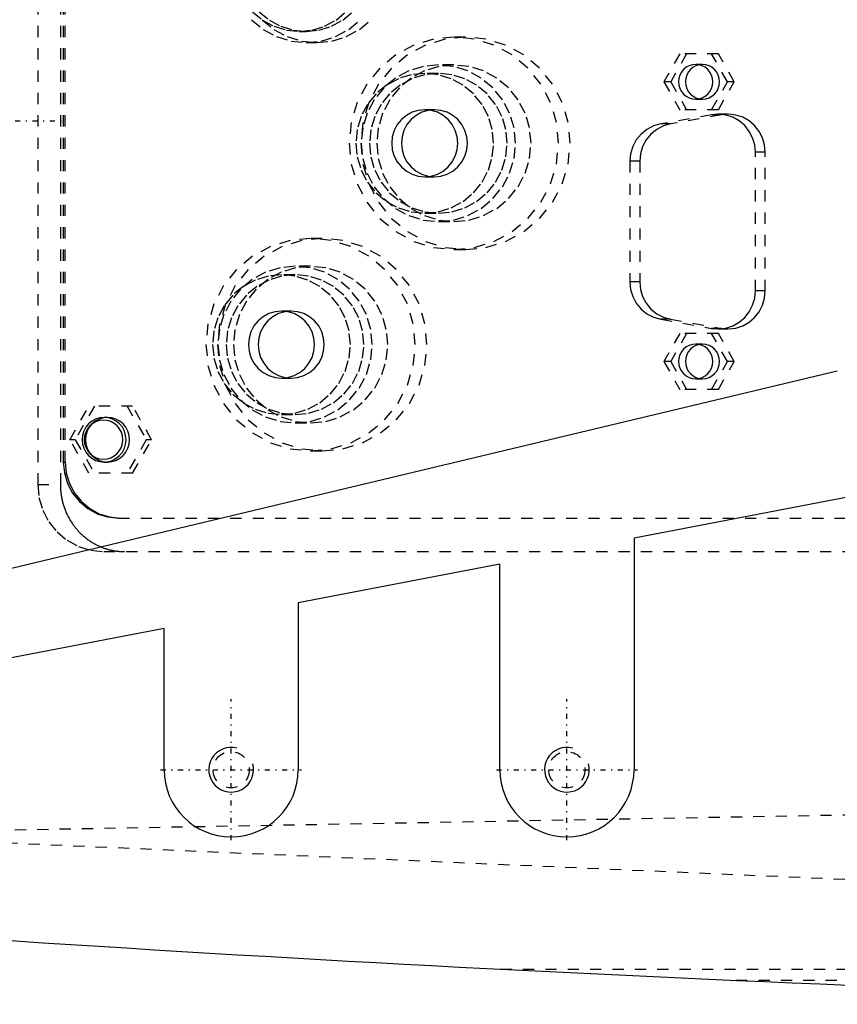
# Model space of a CAD drawing. Extents: x -705 to 181, y -120 to 120.
# Tile 3 of 9: x -469 to -396, y -79 to 9. Entities that reach past the tile are written whole.
import ezdxf

# ---------------------------------------------------------------- set-up
doc = ezdxf.new("R2010")
doc.units = 0
doc.linetypes.add('CENTER', pattern=[1.5, 0.45, -0.5, 0.05, -0.5])
doc.linetypes.add('DASHED', pattern=[2, 1, -1])
for name, color, linetype in [('AM_0', 7, 'CONTINUOUS'), ('AM_10', 7, 'CONTINUOUS'), ('AM_3', 7, 'DASHED'), ('AM_7', 7, 'CENTER')]:
    doc.layers.add(name, color=color, linetype=linetype)

msp = doc.modelspace()

# ---------------------------------------------------------------- linework, layer by layer
at = {"layer": 'AM_0', "color": 7, "linetype": 'CONTINUOUS'}
for p, q in [((-395.837, -22.363), (-478.853, -42.225)), ((-379, -30.577), (-414, -37.308)), ((-414, -37.308), (-414, -58)), ((-426, -39.615), (-444, -43.077)), ((-426, -58), (-426, -39.615)), ((-444, -43.077), (-444, -58)), ((-456, -45.385), (-480, -50)), ((-456, -58), (-456, -45.385))]:
    msp.add_line(p, q, dxfattribs=at)
for centre, radius, start, end in [((-273.054, 2920.273), 3000, 262.646874, 268.715357), ((-450, -58), 6, 180, 0), ((-420, -58), 6, 180, 0)]:
    msp.add_arc(centre, radius, start, end, dxfattribs=at)
at = {"layer": 'AM_10', "color": 7, "linetype": 'CONTINUOUS'}
for centre in [(-450, -58), (-420, -58)]:
    msp.add_arc(centre, 2, 75, 15, dxfattribs=at)
at = {"layer": 'AM_3', "color": 6, "linetype": 'DASHED'}
for p, q in [((-467.288, 32.5), (-467.288, -32.5)), ((-465.262, 32.5), (-465.262, -32.5)), ((-465, 30.5), (-465, -30.5)), ((-464.826, -30.5), (-464.826, 30.5)), ((-443.912, 8), (-443.304, 8)), ((-429.055, 7.5), (-430.097, 7.5)), ((-443.304, 7), (-442.349, 7)), ((-409.91, 6), (-411.332, 3.5)), ((-409.303, 6), (-410.724, 3.5)), ((-406.46, 6), (-409.91, 6)), ((-405.646, 3.5), (-407.067, 6)), ((-405.038, 3.5), (-406.46, 6)), ((-430.097, 5), (-431.486, 5)), ((-407.881, 5.05), (-408.489, 5.05)), ((-431.486, 4.25), (-432.702, 4.25)), ((-411.332, 3.5), (-409.91, 1)), ((-410.724, 3.5), (-411.332, 3.5)), ((-410.724, 3.5), (-409.303, 1)), ((-407.067, 1), (-405.646, 3.5)), ((-406.46, 1), (-405.038, 3.5)), ((-405.038, 3.5), (-405.646, 3.5)), ((-408.489, 1.95), (-407.881, 1.95)), ((-431.833, 1), (-432.702, 1)), ((-406.46, 1), (-409.91, 1)), ((-407.083, 0.546), (-411.613, -0.265)), ((-406.198, 0.546), (-410.728, -0.265)), ((-406.198, 0.546), (-407.083, 0.546)), ((-405.616, 0.598), (-406.502, 0.598)), ((-410.728, -0.265), (-411.613, -0.265)), ((-402.268, -2.802), (-403.153, -2.802)), ((-403.153, -15.198), (-403.153, -2.802)), ((-402.268, -15.198), (-402.268, -2.802)), ((-414.38, -3.613), (-414.38, -14.387)), ((-413.495, -3.613), (-414.38, -3.613)), ((-413.495, -3.613), (-413.495, -14.387)), ((-432.702, -5), (-431.833, -5)), ((-432.702, -8.25), (-431.486, -8.25)), ((-431.486, -9), (-430.097, -9)), ((-441.857, -10.5), (-442.898, -10.5)), ((-430.097, -11.5), (-429.055, -11.5)), ((-442.898, -13), (-444.288, -13)), ((-444.288, -13.75), (-445.503, -13.75)), ((-413.495, -14.387), (-414.38, -14.387)), ((-402.268, -15.198), (-403.153, -15.198)), ((-444.635, -17), (-445.503, -17)), ((-411.613, -17.735), (-407.083, -18.546)), ((-410.728, -17.735), (-411.613, -17.735)), ((-410.728, -17.735), (-406.198, -18.546)), ((-409.91, -19), (-411.332, -21.5)), ((-409.303, -19), (-410.724, -21.5)), ((-406.46, -19), (-409.91, -19)), ((-406.198, -18.546), (-407.083, -18.546)), ((-405.646, -21.5), (-407.067, -19)), ((-406.502, -18.598), (-405.616, -18.598)), ((-405.038, -21.5), (-406.46, -19)), ((-407.881, -19.95), (-408.489, -19.95)), ((-411.332, -21.5), (-409.91, -24)), ((-410.724, -21.5), (-411.332, -21.5)), ((-410.724, -21.5), (-409.303, -24)), ((-407.067, -24), (-405.646, -21.5)), ((-406.46, -24), (-405.038, -21.5)), ((-405.038, -21.5), (-405.646, -21.5)), ((-445.503, -23), (-444.635, -23)), ((-408.489, -23.05), (-407.881, -23.05)), ((-406.46, -24), (-409.91, -24)), ((-464.413, -28.5), (-462.707, -25.5)), ((-462.222, -25.5), (-463.928, -28.5)), ((-458.81, -25.5), (-462.707, -25.5)), ((-459.295, -25.5), (-457.59, -28.5)), ((-457.105, -28.5), (-458.81, -25.5)), ((-445.503, -26.25), (-444.288, -26.25)), ((-461.054, -26.5), (-461.357, -26.5)), ((-444.288, -27), (-442.898, -27)), ((-462.707, -31.5), (-464.413, -28.5)), ((-463.928, -28.5), (-464.413, -28.5)), ((-463.928, -28.5), (-462.222, -31.5)), ((-457.59, -28.5), (-459.295, -31.5)), ((-458.81, -31.5), (-457.105, -28.5)), ((-457.105, -28.5), (-457.59, -28.5)), ((-442.898, -29.5), (-441.857, -29.5)), ((-465, -30.5), (-464.826, -30.5)), ((-461.357, -30.5), (-461.054, -30.5)), ((-458.81, -31.5), (-462.707, -31.5)), ((-467.288, -32.5), (-465.262, -32.5)), ((-460.076, -35.5), (-366.346, -35.5)), ((-461.38, -38.5), (-364.781, -38.5)), ((-345.217, -69.995), (-575.217, -59.995)), ((-489.327, -63.73), (-392.031, -61.982)), ((-425.922, -75.83), (-184.846, -75.83)), ((-404.878, -76.83), (-188.61, -76.83))]:
    msp.add_line(p, q, dxfattribs=at)
for points in [[(-448.09, 9.757), (-447.195, 9.011), (-446.173, 8.457), (-445.065, 8.115), (-443.912, 8), (-442.759, 8.115), (-441.651, 8.457), (-440.629, 9.011), (-439.734, 9.757)], [(-447.482, 9.757), (-446.587, 9.011), (-445.565, 8.457), (-444.457, 8.115), (-443.304, 8), (-442.151, 8.115), (-441.043, 8.457), (-440.021, 9.011), (-439.126, 9.757)], [(-448.179, 9.05), (-447.134, 8.18), (-445.942, 7.533), (-444.649, 7.135), (-443.304, 7), (-441.959, 7.135), (-440.666, 7.533), (-439.474, 8.18), (-438.43, 9.05)], [(-447.224, 9.05), (-446.179, 8.18), (-444.987, 7.533), (-443.694, 7.135), (-442.349, 7), (-441.004, 7.135), (-439.711, 7.533), (-438.519, 8.18), (-437.475, 9.05)], [(-403.153, -2.802), (-403.216, -2.147), (-403.402, -1.516), (-403.704, -0.934), (-404.111, -0.421), (-404.608, 0.002), (-405.175, 0.32), (-405.793, 0.521), (-406.437, 0.597), (-407.083, 0.546)], [(-402.268, -2.802), (-402.331, -2.147), (-402.516, -1.516), (-402.819, -0.934), (-403.226, -0.421), (-403.722, 0.002), (-404.29, 0.32), (-404.907, 0.521), (-405.551, 0.597), (-406.198, 0.546)], [(-411.613, -0.265), (-412.255, -0.448), (-412.848, -0.757), (-413.37, -1.179), (-413.798, -1.698), (-414.117, -2.292), (-414.314, -2.939), (-414.38, -3.613)], [(-410.728, -0.265), (-411.369, -0.448), (-411.963, -0.757), (-412.484, -1.179), (-412.913, -1.698), (-413.232, -2.292), (-413.428, -2.939), (-413.495, -3.613)], [(-414.38, -14.387), (-414.314, -15.061), (-414.117, -15.708), (-413.798, -16.302), (-413.37, -16.821), (-412.848, -17.243), (-412.255, -17.552), (-411.613, -17.735)], [(-413.495, -14.387), (-413.428, -15.061), (-413.232, -15.708), (-412.913, -16.302), (-412.484, -16.821), (-411.963, -17.243), (-411.369, -17.552), (-410.728, -17.735)], [(-407.083, -18.546), (-406.437, -18.597), (-405.793, -18.521), (-405.175, -18.32), (-404.608, -18.002), (-404.111, -17.579), (-403.704, -17.066), (-403.402, -16.484), (-403.216, -15.853), (-403.153, -15.198)], [(-406.198, -18.546), (-405.551, -18.597), (-404.907, -18.521), (-404.29, -18.32), (-403.722, -18.002), (-403.226, -17.579), (-402.819, -17.066), (-402.516, -16.484), (-402.331, -15.853), (-402.268, -15.198)], [(-465, -30.5), (-464.905, -31.475), (-464.625, -32.413), (-464.17, -33.278), (-463.558, -34.036), (-462.812, -34.657), (-461.96, -35.119), (-461.037, -35.404), (-460.076, -35.5)], [(-464.826, -30.5), (-464.732, -31.475), (-464.452, -32.413), (-463.997, -33.278), (-463.384, -34.036), (-462.638, -34.657), (-461.787, -35.119), (-460.863, -35.404), (-459.902, -35.5)], [(-467.288, -32.5), (-467.175, -33.671), (-466.839, -34.796), (-466.293, -35.833), (-465.558, -36.743), (-464.662, -37.489), (-463.641, -38.043), (-462.532, -38.385), (-461.38, -38.5)]]:
    msp.add_lwpolyline(points, dxfattribs=at)
for points in [[(-430.097, -11.5), (-428.272, -11.317), (-426.517, -10.777), (-424.899, -9.899), (-423.481, -8.718), (-422.318, -7.278), (-421.453, -5.635), (-420.921, -3.853), (-420.741, -2), (-420.921, -0.147), (-421.453, 1.635), (-422.318, 3.278), (-423.481, 4.718), (-424.899, 5.899), (-426.517, 6.777), (-428.272, 7.317), (-430.097, 7.5), (-431.922, 7.317), (-433.677, 6.777), (-435.295, 5.899), (-436.712, 4.718), (-437.876, 3.278), (-438.74, 1.635), (-439.273, -0.147), (-439.453, -2), (-439.273, -3.853), (-438.74, -5.635), (-437.876, -7.278), (-436.712, -8.718), (-435.295, -9.899), (-433.677, -10.777), (-431.922, -11.317)], [(-429.055, -11.5), (-427.23, -11.317), (-425.475, -10.777), (-423.857, -9.899), (-422.44, -8.718), (-421.276, -7.278), (-420.411, -5.635), (-419.879, -3.853), (-419.699, -2), (-419.879, -0.147), (-420.411, 1.635), (-421.276, 3.278), (-422.44, 4.718), (-423.857, 5.899), (-425.475, 6.777), (-427.23, 7.317), (-429.055, 7.5), (-430.88, 7.317), (-432.635, 6.777), (-434.253, 5.899), (-435.67, 4.718), (-436.834, 3.278), (-437.698, 1.635), (-438.231, -0.147), (-438.411, -2), (-438.231, -3.853), (-437.698, -5.635), (-436.834, -7.278), (-435.67, -8.718), (-434.253, -9.899), (-432.635, -10.777), (-430.88, -11.317)], [(-431.486, -9), (-430.141, -8.865), (-428.848, -8.467), (-427.656, -7.82), (-426.612, -6.95), (-425.754, -5.889), (-425.117, -4.679), (-424.725, -3.366), (-424.592, -2), (-424.725, -0.634), (-425.117, 0.679), (-425.754, 1.889), (-426.612, 2.95), (-427.656, 3.82), (-428.848, 4.467), (-430.141, 4.865), (-431.486, 5), (-432.831, 4.865), (-434.124, 4.467), (-435.316, 3.82), (-436.361, 2.95), (-437.218, 1.889), (-437.855, 0.679), (-438.247, -0.634), (-438.38, -2), (-438.247, -3.366), (-437.855, -4.679), (-437.218, -5.889), (-436.361, -6.95), (-435.316, -7.82), (-434.124, -8.467), (-432.831, -8.865)], [(-430.097, -9), (-428.752, -8.865), (-427.459, -8.467), (-426.267, -7.82), (-425.222, -6.95), (-424.365, -5.889), (-423.728, -4.679), (-423.336, -3.366), (-423.203, -2), (-423.336, -0.634), (-423.728, 0.679), (-424.365, 1.889), (-425.222, 2.95), (-426.267, 3.82), (-427.459, 4.467), (-428.752, 4.865), (-430.097, 5), (-431.442, 4.865), (-432.735, 4.467), (-433.927, 3.82), (-434.971, 2.95), (-435.829, 1.889), (-436.466, 0.679), (-436.858, -0.634), (-436.991, -2), (-436.858, -3.366), (-436.466, -4.679), (-435.829, -5.889), (-434.971, -6.95), (-433.927, -7.82), (-432.735, -8.467), (-431.442, -8.865)], [(-408.489, 5.05), (-408.787, 5.02), (-409.073, 4.932), (-409.337, 4.789), (-409.568, 4.596), (-409.758, 4.361), (-409.899, 4.093), (-409.986, 3.802), (-410.015, 3.5), (-409.986, 3.198), (-409.899, 2.907), (-409.758, 2.639), (-409.568, 2.404), (-409.337, 2.211), (-409.073, 2.068), (-408.787, 1.98), (-408.489, 1.95), (-408.191, 1.98), (-407.905, 2.068), (-407.641, 2.211), (-407.41, 2.404), (-407.22, 2.639), (-407.079, 2.907), (-406.992, 3.198), (-406.962, 3.5), (-406.992, 3.802), (-407.079, 4.093), (-407.22, 4.361), (-407.41, 4.596), (-407.641, 4.789), (-407.905, 4.932), (-408.191, 5.02)], [(-407.881, 5.05), (-408.179, 5.02), (-408.465, 4.932), (-408.729, 4.789), (-408.961, 4.596), (-409.15, 4.361), (-409.291, 4.093), (-409.378, 3.802), (-409.408, 3.5), (-409.378, 3.198), (-409.291, 2.907), (-409.15, 2.639), (-408.961, 2.404), (-408.729, 2.211), (-408.465, 2.068), (-408.179, 1.98), (-407.881, 1.95), (-407.583, 1.98), (-407.297, 2.068), (-407.033, 2.211), (-406.802, 2.404), (-406.612, 2.639), (-406.471, 2.907), (-406.384, 3.198), (-406.355, 3.5), (-406.384, 3.802), (-406.471, 4.093), (-406.612, 4.361), (-406.802, 4.596), (-407.033, 4.789), (-407.297, 4.932), (-407.583, 5.02)], [(-432.702, -8.25), (-431.501, -8.13), (-430.346, -7.774), (-429.282, -7.197), (-428.349, -6.419), (-427.584, -5.472), (-427.015, -4.392), (-426.665, -3.219), (-426.547, -2), (-426.665, -0.781), (-427.015, 0.392), (-427.584, 1.472), (-428.349, 2.419), (-429.282, 3.197), (-430.346, 3.774), (-431.501, 4.13), (-432.702, 4.25), (-433.902, 4.13), (-435.057, 3.774), (-436.121, 3.197), (-437.054, 2.419), (-437.819, 1.472), (-438.388, 0.392), (-438.738, -0.781), (-438.857, -2), (-438.738, -3.219), (-438.388, -4.392), (-437.819, -5.472), (-437.054, -6.419), (-436.121, -7.197), (-435.057, -7.774), (-433.902, -8.13)], [(-431.486, -8.25), (-430.285, -8.13), (-429.131, -7.774), (-428.067, -7.197), (-427.134, -6.419), (-426.368, -5.472), (-425.8, -4.392), (-425.449, -3.219), (-425.331, -2), (-425.449, -0.781), (-425.8, 0.392), (-426.368, 1.472), (-427.134, 2.419), (-428.067, 3.197), (-429.131, 3.774), (-430.285, 4.13), (-431.486, 4.25), (-432.687, 4.13), (-433.842, 3.774), (-434.906, 3.197), (-435.838, 2.419), (-436.604, 1.472), (-437.173, 0.392), (-437.523, -0.781), (-437.641, -2), (-437.523, -3.219), (-437.173, -4.392), (-436.604, -5.472), (-435.838, -6.419), (-434.906, -7.197), (-433.842, -7.774), (-432.687, -8.13)], [(-432.702, -5), (-432.125, -4.942), (-431.571, -4.772), (-431.06, -4.494), (-430.613, -4.121), (-430.245, -3.667), (-429.972, -3.148), (-429.804, -2.585), (-429.747, -2), (-429.804, -1.415), (-429.972, -0.852), (-430.245, -0.333), (-430.613, 0.121), (-431.06, 0.494), (-431.571, 0.772), (-432.125, 0.942), (-432.702, 1), (-433.278, 0.942), (-433.832, 0.772), (-434.343, 0.494), (-434.791, 0.121), (-435.158, -0.333), (-435.431, -0.852), (-435.599, -1.415), (-435.656, -2), (-435.599, -2.585), (-435.431, -3.148), (-435.158, -3.667), (-434.791, -4.121), (-434.343, -4.494), (-433.832, -4.772), (-433.278, -4.942)], [(-431.833, -5), (-431.257, -4.942), (-430.703, -4.772), (-430.192, -4.494), (-429.744, -4.121), (-429.377, -3.667), (-429.104, -3.148), (-428.936, -2.585), (-428.879, -2), (-428.936, -1.415), (-429.104, -0.852), (-429.377, -0.333), (-429.744, 0.121), (-430.192, 0.494), (-430.703, 0.772), (-431.257, 0.942), (-431.833, 1), (-432.41, 0.942), (-432.964, 0.772), (-433.475, 0.494), (-433.922, 0.121), (-434.29, -0.333), (-434.563, -0.852), (-434.731, -1.415), (-434.788, -2), (-434.731, -2.585), (-434.563, -3.148), (-434.29, -3.667), (-433.922, -4.121), (-433.475, -4.494), (-432.964, -4.772), (-432.41, -4.942)], [(-442.898, -29.5), (-441.073, -29.317), (-439.318, -28.777), (-437.701, -27.899), (-436.283, -26.718), (-435.12, -25.278), (-434.255, -23.635), (-433.723, -21.853), (-433.543, -20), (-433.723, -18.147), (-434.255, -16.365), (-435.12, -14.722), (-436.283, -13.282), (-437.701, -12.101), (-439.318, -11.223), (-441.073, -10.683), (-442.898, -10.5), (-444.724, -10.683), (-446.479, -11.223), (-448.096, -12.101), (-449.514, -13.282), (-450.677, -14.722), (-451.542, -16.365), (-452.074, -18.147), (-452.254, -20), (-452.074, -21.853), (-451.542, -23.635), (-450.677, -25.278), (-449.514, -26.718), (-448.096, -27.899), (-446.479, -28.777), (-444.724, -29.317)], [(-441.857, -29.5), (-440.031, -29.317), (-438.276, -28.777), (-436.659, -27.899), (-435.241, -26.718), (-434.078, -25.278), (-433.213, -23.635), (-432.681, -21.853), (-432.501, -20), (-432.681, -18.147), (-433.213, -16.365), (-434.078, -14.722), (-435.241, -13.282), (-436.659, -12.101), (-438.276, -11.223), (-440.031, -10.683), (-441.857, -10.5), (-443.682, -10.683), (-445.437, -11.223), (-447.054, -12.101), (-448.472, -13.282), (-449.636, -14.722), (-450.5, -16.365), (-451.033, -18.147), (-451.212, -20), (-451.033, -21.853), (-450.5, -23.635), (-449.636, -25.278), (-448.472, -26.718), (-447.054, -27.899), (-445.437, -28.777), (-443.682, -29.317)], [(-444.288, -27), (-442.943, -26.865), (-441.65, -26.467), (-440.458, -25.82), (-439.413, -24.95), (-438.556, -23.889), (-437.919, -22.679), (-437.526, -21.366), (-437.394, -20), (-437.526, -18.634), (-437.919, -17.321), (-438.556, -16.111), (-439.413, -15.05), (-440.458, -14.18), (-441.65, -13.533), (-442.943, -13.135), (-444.288, -13), (-445.633, -13.135), (-446.926, -13.533), (-448.118, -14.18), (-449.162, -15.05), (-450.02, -16.111), (-450.657, -17.321), (-451.049, -18.634), (-451.181, -20), (-451.049, -21.366), (-450.657, -22.679), (-450.02, -23.889), (-449.162, -24.95), (-448.118, -25.82), (-446.926, -26.467), (-445.633, -26.865)], [(-442.898, -27), (-441.554, -26.865), (-440.26, -26.467), (-439.069, -25.82), (-438.024, -24.95), (-437.167, -23.889), (-436.53, -22.679), (-436.137, -21.366), (-436.005, -20), (-436.137, -18.634), (-436.53, -17.321), (-437.167, -16.111), (-438.024, -15.05), (-439.069, -14.18), (-440.26, -13.533), (-441.554, -13.135), (-442.898, -13), (-444.243, -13.135), (-445.537, -13.533), (-446.728, -14.18), (-447.773, -15.05), (-448.63, -16.111), (-449.267, -17.321), (-449.66, -18.634), (-449.792, -20), (-449.66, -21.366), (-449.267, -22.679), (-448.63, -23.889), (-447.773, -24.95), (-446.728, -25.82), (-445.537, -26.467), (-444.243, -26.865)], [(-445.503, -26.25), (-444.303, -26.13), (-443.148, -25.774), (-442.084, -25.197), (-441.151, -24.419), (-440.386, -23.472), (-439.817, -22.392), (-439.467, -21.219), (-439.348, -20), (-439.467, -18.781), (-439.817, -17.608), (-440.386, -16.528), (-441.151, -15.581), (-442.084, -14.803), (-443.148, -14.226), (-444.303, -13.87), (-445.503, -13.75), (-446.704, -13.87), (-447.859, -14.226), (-448.923, -14.803), (-449.856, -15.581), (-450.621, -16.528), (-451.19, -17.608), (-451.54, -18.781), (-451.658, -20), (-451.54, -21.219), (-451.19, -22.392), (-450.621, -23.472), (-449.856, -24.419), (-448.923, -25.197), (-447.859, -25.774), (-446.704, -26.13)], [(-444.288, -26.25), (-443.087, -26.13), (-441.932, -25.774), (-440.868, -25.197), (-439.935, -24.419), (-439.17, -23.472), (-438.601, -22.392), (-438.251, -21.219), (-438.133, -20), (-438.251, -18.781), (-438.601, -17.608), (-439.17, -16.528), (-439.935, -15.581), (-440.868, -14.803), (-441.932, -14.226), (-443.087, -13.87), (-444.288, -13.75), (-445.488, -13.87), (-446.643, -14.226), (-447.707, -14.803), (-448.64, -15.581), (-449.405, -16.528), (-449.974, -17.608), (-450.324, -18.781), (-450.443, -20), (-450.324, -21.219), (-449.974, -22.392), (-449.405, -23.472), (-448.64, -24.419), (-447.707, -25.197), (-446.643, -25.774), (-445.488, -26.13)], [(-445.503, -23), (-444.927, -22.942), (-444.373, -22.772), (-443.862, -22.494), (-443.414, -22.121), (-443.047, -21.667), (-442.774, -21.148), (-442.606, -20.585), (-442.549, -20), (-442.606, -19.415), (-442.774, -18.852), (-443.047, -18.333), (-443.414, -17.879), (-443.862, -17.506), (-444.373, -17.228), (-444.927, -17.058), (-445.503, -17), (-446.08, -17.058), (-446.634, -17.228), (-447.145, -17.506), (-447.592, -17.879), (-447.96, -18.333), (-448.233, -18.852), (-448.401, -19.415), (-448.458, -20), (-448.401, -20.585), (-448.233, -21.148), (-447.96, -21.667), (-447.592, -22.121), (-447.145, -22.494), (-446.634, -22.772), (-446.08, -22.942)], [(-444.635, -23), (-444.059, -22.942), (-443.504, -22.772), (-442.994, -22.494), (-442.546, -22.121), (-442.178, -21.667), (-441.905, -21.148), (-441.737, -20.585), (-441.681, -20), (-441.737, -19.415), (-441.905, -18.852), (-442.178, -18.333), (-442.546, -17.879), (-442.994, -17.506), (-443.504, -17.228), (-444.059, -17.058), (-444.635, -17), (-445.211, -17.058), (-445.766, -17.228), (-446.276, -17.506), (-446.724, -17.879), (-447.091, -18.333), (-447.365, -18.852), (-447.533, -19.415), (-447.589, -20), (-447.533, -20.585), (-447.365, -21.148), (-447.091, -21.667), (-446.724, -22.121), (-446.276, -22.494), (-445.766, -22.772), (-445.211, -22.942)], [(-408.489, -19.95), (-408.787, -19.98), (-409.073, -20.068), (-409.337, -20.211), (-409.568, -20.404), (-409.758, -20.639), (-409.899, -20.907), (-409.986, -21.198), (-410.015, -21.5), (-409.986, -21.802), (-409.899, -22.093), (-409.758, -22.361), (-409.568, -22.596), (-409.337, -22.789), (-409.073, -22.932), (-408.787, -23.02), (-408.489, -23.05), (-408.191, -23.02), (-407.905, -22.932), (-407.641, -22.789), (-407.41, -22.596), (-407.22, -22.361), (-407.079, -22.093), (-406.992, -21.802), (-406.962, -21.5), (-406.992, -21.198), (-407.079, -20.907), (-407.22, -20.639), (-407.41, -20.404), (-407.641, -20.211), (-407.905, -20.068), (-408.191, -19.98)], [(-407.881, -19.95), (-408.179, -19.98), (-408.465, -20.068), (-408.729, -20.211), (-408.961, -20.404), (-409.15, -20.639), (-409.291, -20.907), (-409.378, -21.198), (-409.408, -21.5), (-409.378, -21.802), (-409.291, -22.093), (-409.15, -22.361), (-408.961, -22.596), (-408.729, -22.789), (-408.465, -22.932), (-408.179, -23.02), (-407.881, -23.05), (-407.583, -23.02), (-407.297, -22.932), (-407.033, -22.789), (-406.802, -22.596), (-406.612, -22.361), (-406.471, -22.093), (-406.384, -21.802), (-406.355, -21.5), (-406.384, -21.198), (-406.471, -20.907), (-406.612, -20.639), (-406.802, -20.404), (-407.033, -20.211), (-407.297, -20.068), (-407.583, -19.98)], [(-461.357, -26.5), (-461.742, -26.538), (-462.111, -26.652), (-462.452, -26.837), (-462.75, -27.086), (-462.995, -27.389), (-463.177, -27.735), (-463.289, -28.11), (-463.327, -28.5), (-463.289, -28.89), (-463.177, -29.265), (-462.995, -29.611), (-462.75, -29.914), (-462.452, -30.163), (-462.111, -30.348), (-461.742, -30.462), (-461.357, -30.5), (-460.973, -30.462), (-460.604, -30.348), (-460.263, -30.163), (-459.965, -29.914), (-459.72, -29.611), (-459.538, -29.265), (-459.426, -28.89), (-459.388, -28.5), (-459.426, -28.11), (-459.538, -27.735), (-459.72, -27.389), (-459.965, -27.086), (-460.263, -26.837), (-460.604, -26.652), (-460.973, -26.538)], [(-461.401, -30.25), (-461.065, -30.216), (-460.741, -30.117), (-460.443, -29.955), (-460.182, -29.737), (-459.968, -29.472), (-459.809, -29.17), (-459.711, -28.841), (-459.677, -28.5), (-459.711, -28.159), (-459.809, -27.83), (-459.968, -27.528), (-460.182, -27.263), (-460.443, -27.045), (-460.741, -26.883), (-461.065, -26.784), (-461.401, -26.75), (-461.737, -26.784), (-462.06, -26.883), (-462.358, -27.045), (-462.619, -27.263), (-462.834, -27.528), (-462.993, -27.83), (-463.091, -28.159), (-463.124, -28.5), (-463.091, -28.841), (-462.993, -29.17), (-462.834, -29.472), (-462.619, -29.737), (-462.358, -29.955), (-462.06, -30.117), (-461.737, -30.216)], [(-461.054, -26.5), (-461.438, -26.538), (-461.807, -26.652), (-462.148, -26.837), (-462.446, -27.086), (-462.691, -27.389), (-462.873, -27.735), (-462.985, -28.11), (-463.023, -28.5), (-462.985, -28.89), (-462.873, -29.265), (-462.691, -29.611), (-462.446, -29.914), (-462.148, -30.163), (-461.807, -30.348), (-461.438, -30.462), (-461.054, -30.5), (-460.669, -30.462), (-460.3, -30.348), (-459.959, -30.163), (-459.661, -29.914), (-459.416, -29.611), (-459.234, -29.265), (-459.122, -28.89), (-459.084, -28.5), (-459.122, -28.11), (-459.234, -27.735), (-459.416, -27.389), (-459.661, -27.086), (-459.959, -26.837), (-460.3, -26.652), (-460.669, -26.538)]]:
    msp.add_lwpolyline(points, close=True, dxfattribs=at)
msp.add_polyline3d([(-465.262, -32.5, 0), (-465.261, -32.542, 0), (-465.26, -32.627, 0), (-465.258, -32.712, 0), (-465.256, -32.755, 0), (-465.254, -32.797, 0), (-465.25, -32.883, 0), (-465.244, -32.969, 0), (-465.237, -33.055, 0), (-465.229, -33.142, 0), (-465.219, -33.228, 0), (-465.214, -33.271, 0), (-465.208, -33.315, 0), (-465.197, -33.401, 0), (-465.183, -33.488, 0), (-465.169, -33.575, 0), (-465.153, -33.661, 0), (-465.136, -33.748, 0), (-465.127, -33.791, 0), (-465.118, -33.834, 0), (-465.099, -33.92, 0), (-465.078, -34.007, 0), (-465.067, -34.05, 0), (-465.056, -34.092, 0), (-465.033, -34.178, 0), (-465.009, -34.263, 0), (-464.996, -34.306, 0), (-464.983, -34.348, 0), (-464.956, -34.433, 0), (-464.928, -34.517, 0), (-464.899, -34.601, 0), (-464.868, -34.685, 0), (-464.837, -34.768, 0), (-464.82, -34.809, 0), (-464.804, -34.85, 0), (-464.77, -34.932, 0), (-464.735, -35.013, 0), (-464.699, -35.094, 0), (-464.661, -35.174, 0), (-464.623, -35.253, 0), (-464.603, -35.293, 0), (-464.583, -35.332, 0), (-464.543, -35.41, 0), (-464.501, -35.488, 0), (-464.458, -35.564, 0), (-464.415, -35.64, 0), (-464.37, -35.715, 0), (-464.347, -35.752, 0), (-464.324, -35.789, 0), (-464.278, -35.862, 0), (-464.23, -35.935, 0), (-464.182, -36.006, 0), (-464.133, -36.077, 0), (-464.082, -36.146, 0), (-464.057, -36.181, 0), (-464.032, -36.215, 0), (-463.98, -36.282, 0), (-463.928, -36.349, 0), (-463.874, -36.414, 0), (-463.821, -36.479, 0), (-463.766, -36.542, 0), (-463.739, -36.574, 0), (-463.711, -36.605, 0), (-463.656, -36.666, 0), (-463.6, -36.726, 0), (-463.571, -36.755, 0), (-463.543, -36.785, 0), (-463.485, -36.843, 0), (-463.426, -36.901, 0), (-463.396, -36.93, 0), (-463.366, -36.959, 0), (-463.305, -37.015, 0), (-463.244, -37.071, 0), (-463.181, -37.126, 0), (-463.117, -37.181, 0), (-463.052, -37.234, 0), (-463.02, -37.261, 0), (-462.987, -37.287, 0), (-462.92, -37.339, 0), (-462.853, -37.39, 0), (-462.784, -37.44, 0), (-462.715, -37.489, 0), (-462.645, -37.537, 0), (-462.61, -37.561, 0), (-462.575, -37.584, 0), (-462.503, -37.63, 0), (-462.431, -37.675, 0), (-462.358, -37.719, 0), (-462.284, -37.762, 0), (-462.21, -37.804, 0), (-462.173, -37.825, 0), (-462.135, -37.845, 0), (-462.06, -37.885, 0), (-461.983, -37.923, 0), (-461.907, -37.96, 0), (-461.83, -37.996, 0), (-461.752, -38.031, 0), (-461.713, -38.048, 0), (-461.674, -38.065, 0), (-461.595, -38.097, 0), (-461.516, -38.129, 0), (-461.436, -38.159, 0), (-461.356, -38.188, 0), (-461.276, -38.215, 0), (-461.236, -38.228, 0), (-461.196, -38.241, 0), (-461.115, -38.266, 0), (-461.034, -38.29, 0), (-460.993, -38.301, 0), (-460.953, -38.312, 0), (-460.871, -38.334, 0), (-460.79, -38.353, 0), (-460.749, -38.363, 0), (-460.708, -38.372, 0), (-460.626, -38.389, 0), (-460.544, -38.405, 0), (-460.462, -38.42, 0), (-460.38, -38.434, 0), (-460.299, -38.446, 0), (-460.258, -38.452, 0), (-460.217, -38.457, 0), (-460.135, -38.466, 0), (-460.054, -38.475, 0), (-459.972, -38.482, 0), (-459.891, -38.488, 0), (-459.81, -38.493, 0), (-459.77, -38.495, 0), (-459.73, -38.496, 0), (-459.65, -38.499, 0), (-459.57, -38.5, 0), (-459.53, -38.5, 0)], dxfattribs=at)
for centre in [(-450, -58), (-420, -58)]:
    msp.add_circle(centre, 1.621, dxfattribs=at)
at = {"layer": 'AM_7', "color": 4, "linetype": 'CENTER'}
for p, q in [((-504.95, 0), (-465.05, 0)), ((-450, -64.3), (-450, -51.7)), ((-420, -64.3), (-420, -51.7)), ((-456.3, -58), (-443.7, -58)), ((-426.3, -58), (-413.7, -58))]:
    msp.add_line(p, q, dxfattribs=at)

doc.saveas('drawing.dxf')
